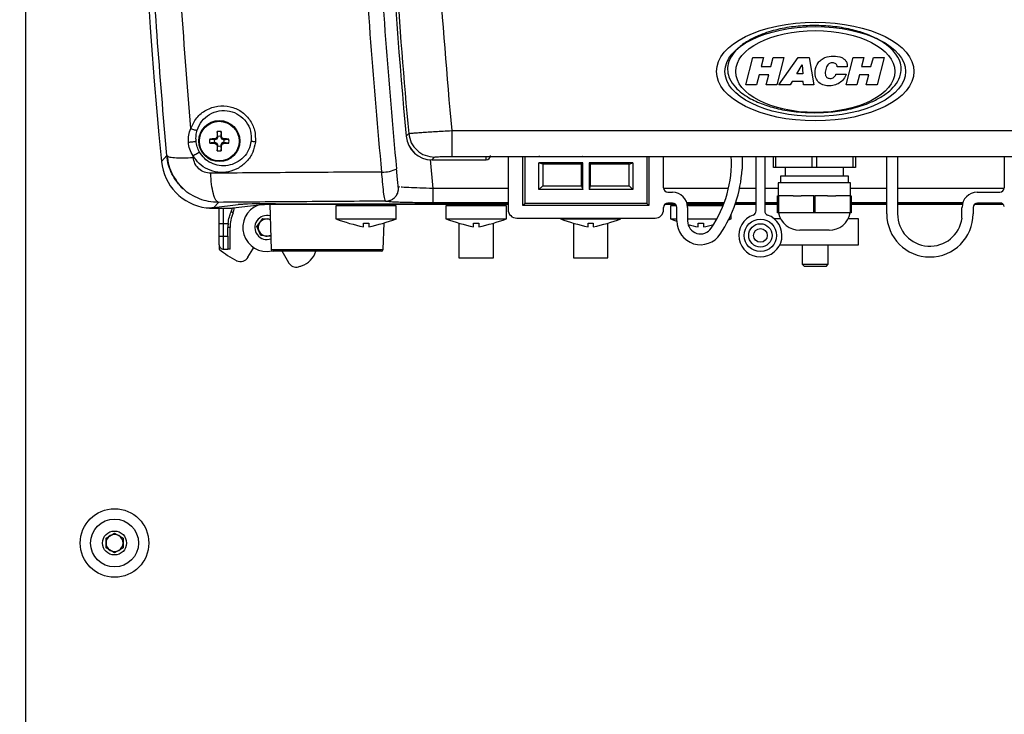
# Model space of a CAD drawing. Header units: inches. Extents: x 0.6 to 33.8, y 0 to 21.7.
# Tile 24 of 172: x 6 to 8.2, y 13 to 14.6. Entities that reach past the tile are written whole.
import ezdxf

# ---------------------------------------------------------------- set-up
doc = ezdxf.new("R2010")
doc.units = ezdxf.units.IN
doc.header["$MEASUREMENT"] = 0
doc.layers.add('FORMAT', color=7, linetype='Continuous')
doc.styles.add('SLDTEXTSTYLE3', font='TXT', dxfattribs={"width": 0.75})
doc.dimstyles.new('SLDDIMSTYLE0', dxfattribs={"dimtxt": 0.125, "dimasz": 0.13, "dimexe": 0, "dimexo": 0.0625, "dimgap": 0.03125, "dimtad": 0, "dimtih": 1, "dimtoh": 1, "dimdec": 1, "dimlfac": 4, "dimrnd": 1e-09, "dimzin": 12, "dimdsep": 46, "dimtxsty": 'SLDTEXTSTYLE3', "dimsah": 1, "dimcen": 0.09, "dimadec": 0, "dimazin": 3, "dimtfac": 1, "dimtdec": 1, "dimtofl": 0, "dimtmove": 0, "dimatfit": 3, "dimfxl": 1, "dimfrac": 2, "dimtolj": 1, "dimtzin": 12, "dimarcsym": 0})

# ---------------------------------------------------------------- blocks, each defined once
blk = doc.blocks.new('_D_2')
at = {"layer": 'FORMAT'}
for p, q in [((6.0435, 16.8135), (4.5227, 16.8135)), ((4.6477, 16.8135), (4.6477, 10.9306)), ((4.463, 10.9052), (4.4249, 10.9052)), ((4.4249, 10.9052), (4.4249, 10.7068)), ((4.8324, 10.9052), (4.8705, 10.9052)), ((4.8705, 10.9052), (4.8705, 10.7068)), ((4.4249, 10.7068), (4.463, 10.7068)), ((4.8705, 10.7068), (4.8324, 10.7068)), ((4.6477, 4.4385), (4.6477, 10.3213)), ((6.0435, 4.4385), (4.5227, 4.4385))]:
    blk.add_line(p, q, dxfattribs=at)
for points in [[(4.6477, 16.8135), (4.6277, 16.6835), (4.6677, 16.6835)], [(4.6477, 4.4385), (4.6677, 4.5685), (4.6277, 4.5685)]]:
    blk.add_solid(points, dxfattribs=at)
at = {"layer": 'FORMAT', "char_height": 0.125, "attachment_point": 1, "style": 'SLDTEXTSTYLE3'}
for s, insert in [('1257', (4.463, 10.8679)), ('49.5', (4.4861, 10.6809)), ('MOUNTING', (4.1939, 10.4825))]:
    blk.add_mtext(s, dxfattribs=dict(at, insert=insert))
blk = doc.blocks.new('_D_3')
at = {"layer": 'FORMAT'}
for p, q in [((5.9903, 17.001), (3.3416, 17.001)), ((3.4666, 17.001), (3.4666, 10.7356)), ((3.2819, 10.7102), (3.2438, 10.7102)), ((3.2438, 10.7102), (3.2438, 10.5118)), ((3.6513, 10.7102), (3.6894, 10.7102)), ((3.6894, 10.7102), (3.6894, 10.5118)), ((3.2438, 10.5118), (3.2819, 10.5118)), ((3.6894, 10.5118), (3.6513, 10.5118)), ((3.4666, 4.0594), (3.4666, 10.3248)), ((13.003, 4.0594), (3.3416, 4.0594))]:
    blk.add_line(p, q, dxfattribs=at)
for points in [[(3.4666, 17.001), (3.4466, 16.871), (3.4866, 16.871)], [(3.4666, 4.0594), (3.4866, 4.1894), (3.4466, 4.1894)]]:
    blk.add_solid(points, dxfattribs=at)
at = {"layer": 'FORMAT', "char_height": 0.125, "attachment_point": 1, "style": 'SLDTEXTSTYLE3'}
for s, insert in [('1315', (3.2819, 10.6729)), ('51.8', (3.305, 10.4859))]:
    blk.add_mtext(s, dxfattribs=dict(at, insert=insert))

msp = doc.modelspace()

# ---------------------------------------------------------------- linework, layer by layer
at = {"color": 7, "linetype": 'Continuous'}
for p, q in [((5.9863, 16.626), (5.9863, 4.626)), ((7.6283, 14.4514), (7.6443, 14.5135)), ((7.6443, 14.5135), (7.6687, 14.5135)), ((7.6687, 14.5135), (7.6633, 14.4926)), ((7.6851, 14.4926), (7.6905, 14.5135)), ((7.6905, 14.5135), (7.7149, 14.5135)), ((7.7149, 14.5135), (7.6989, 14.4514)), ((7.7034, 14.4514), (7.7472, 14.5135)), ((7.744, 14.4758), (7.7563, 14.4963)), ((7.7472, 14.5135), (7.7728, 14.5135)), ((7.7563, 14.4963), (7.7578, 14.4758)), ((7.7728, 14.5135), (7.7833, 14.4514)), ((7.8566, 14.4514), (7.8725, 14.5135)), ((7.8725, 14.5135), (7.8969, 14.5135)), ((7.8969, 14.5135), (7.8916, 14.4926)), ((7.9133, 14.4926), (7.9187, 14.5135)), ((7.9187, 14.5135), (7.9431, 14.5135)), ((7.9431, 14.5135), (7.9271, 14.4514)), ((7.6586, 14.4742), (7.6527, 14.4514)), ((7.6804, 14.4742), (7.6586, 14.4742)), ((7.6633, 14.4926), (7.6851, 14.4926)), ((7.6745, 14.4514), (7.6804, 14.4742)), ((7.7578, 14.4758), (7.744, 14.4758)), ((7.8335, 14.4757), (7.857, 14.4757)), ((7.8592, 14.4921), (7.8365, 14.4921)), ((7.8868, 14.4742), (7.8809, 14.4514)), ((7.9086, 14.4742), (7.8868, 14.4742)), ((7.8916, 14.4926), (7.9133, 14.4926)), ((7.9027, 14.4514), (7.9086, 14.4742)), ((7.6527, 14.4514), (7.6283, 14.4514)), ((7.6989, 14.4514), (7.6745, 14.4514)), ((7.7293, 14.4514), (7.7034, 14.4514)), ((7.7337, 14.4588), (7.7293, 14.4514)), ((7.7591, 14.4588), (7.7337, 14.4588)), ((7.7597, 14.4514), (7.7591, 14.4588)), ((7.7833, 14.4514), (7.7597, 14.4514)), ((7.8809, 14.4514), (7.8566, 14.4514)), ((7.9271, 14.4514), (7.9027, 14.4514)), ((6.4326, 14.3446), (6.4314, 14.3336)), ((6.854, 14.3338), (6.8598, 14.3401)), ((6.9579, 14.3469), (8.6107, 14.3469)), ((6.4062, 14.3275), (6.4172, 14.3262)), ((6.4172, 14.3278), (6.4188, 14.3262)), ((6.4172, 14.3262), (6.4188, 14.3262)), ((6.4172, 14.3179), (6.4188, 14.3195)), ((6.4188, 14.3195), (6.4172, 14.3194)), ((6.4188, 14.3262), (6.4229, 14.3279)), ((6.4229, 14.3177), (6.4188, 14.3195)), ((6.4212, 14.3297), (6.4229, 14.3279)), ((6.4212, 14.316), (6.4229, 14.3177)), ((6.4229, 14.3279), (6.4246, 14.332)), ((6.4246, 14.3136), (6.4229, 14.3177)), ((6.423, 14.3336), (6.4246, 14.332)), ((6.4246, 14.332), (6.4246, 14.3336)), ((6.433, 14.3336), (6.4314, 14.332)), ((6.4314, 14.3336), (6.4314, 14.332)), ((6.4314, 14.332), (6.4331, 14.3279)), ((6.4331, 14.3177), (6.4314, 14.3136)), ((6.4348, 14.3297), (6.4331, 14.3279)), ((6.4331, 14.3279), (6.4372, 14.3262)), ((6.4372, 14.3195), (6.4331, 14.3177)), ((6.4348, 14.316), (6.4331, 14.3177)), ((6.4388, 14.3278), (6.4372, 14.3262)), ((6.4372, 14.3262), (6.4388, 14.3262)), ((6.4388, 14.3179), (6.4372, 14.3195)), ((6.4388, 14.3194), (6.4372, 14.3195)), ((6.4498, 14.3182), (6.4388, 14.3194)), ((6.423, 14.312), (6.4246, 14.3136)), ((6.4234, 14.301), (6.4246, 14.3121)), ((6.4246, 14.3121), (6.4246, 14.3136)), ((6.433, 14.312), (6.4314, 14.3136)), ((6.4314, 14.3136), (6.4314, 14.3121)), ((6.3083, 14.29), (6.2961, 14.2764)), ((6.3083, 14.29), (6.3098, 14.2891)), ((6.3687, 14.2855), (6.3683, 14.2896)), ((6.9152, 14.2148), (6.9096, 14.281)), ((6.9128, 14.2802), (6.9185, 14.2865)), ((6.9128, 14.2802), (7.0363, 14.2802)), ((6.9579, 14.2878), (7.0487, 14.2878)), ((7.0363, 14.2802), (7.0363, 14.2871)), ((7.0609, 14.2881), (8.5077, 14.2881)), ((7.0609, 14.2881), (8.5077, 14.2881)), ((7.0609, 14.2881), (7.0609, 14.2881)), ((7.0865, 14.2881), (7.0865, 14.167)), ((7.1199, 14.1759), (7.1199, 14.2881)), ((7.1248, 14.1808), (7.1248, 14.2881)), ((7.1565, 14.2875), (7.1565, 14.2881)), ((7.1585, 14.2881), (7.1565, 14.2875)), ((7.1565, 14.2875), (7.2564, 14.2875)), ((7.2564, 14.273), (7.1565, 14.273)), ((7.1565, 14.2125), (7.1565, 14.273)), ((7.1652, 14.2704), (7.1565, 14.273)), ((7.2564, 14.273), (7.2538, 14.2704)), ((7.2564, 14.2875), (7.2558, 14.2881)), ((7.2564, 14.2875), (7.2564, 14.2881)), ((7.2564, 14.2125), (7.2564, 14.273)), ((7.2709, 14.2881), (7.2709, 14.2875)), ((7.2709, 14.2875), (7.2715, 14.2881)), ((7.2709, 14.2875), (7.3707, 14.2875)), ((7.3707, 14.273), (7.2709, 14.273)), ((7.2709, 14.273), (7.2709, 14.2125)), ((7.2709, 14.273), (7.2735, 14.2704)), ((7.3621, 14.2704), (7.3707, 14.273)), ((7.3688, 14.2881), (7.3707, 14.2875)), ((7.3707, 14.2881), (7.3707, 14.2875)), ((7.3707, 14.273), (7.3707, 14.2125)), ((7.4024, 14.2881), (7.4024, 14.1808)), ((7.4073, 14.2881), (7.4073, 14.1759)), ((7.4408, 14.2162), (7.4408, 14.2881)), ((7.6194, 14.2881), (7.6194, 14.2592)), ((7.6514, 14.1636), (7.6514, 14.2881)), ((7.6711, 14.2881), (7.6711, 14.1636)), ((7.6908, 14.2629), (7.6908, 14.2881)), ((7.696, 14.2881), (7.696, 14.2629)), ((7.7796, 14.2629), (7.7796, 14.2881)), ((7.789, 14.2881), (7.789, 14.2629)), ((7.8726, 14.2629), (7.8726, 14.2881)), ((7.8778, 14.2881), (7.8778, 14.2629)), ((7.9492, 14.1572), (7.9492, 14.2881)), ((7.9738, 14.2881), (7.9738, 14.1572)), ((8.2169, 14.2881), (8.2169, 14.2162)), ((7.1652, 14.2704), (7.1652, 14.2212)), ((7.2538, 14.2704), (7.1652, 14.2704)), ((7.2538, 14.2212), (7.2538, 14.2704)), ((7.3621, 14.2704), (7.2735, 14.2704)), ((7.2735, 14.2704), (7.2735, 14.2212)), ((7.3621, 14.2212), (7.3621, 14.2704)), ((7.696, 14.2629), (7.6908, 14.2629)), ((7.7796, 14.2629), (7.696, 14.2629)), ((7.7179, 14.2629), (7.7179, 14.2432)), ((7.789, 14.2629), (7.7796, 14.2629)), ((7.8726, 14.2629), (7.789, 14.2629)), ((7.8507, 14.2432), (7.8507, 14.2629)), ((7.8778, 14.2629), (7.8726, 14.2629)), ((7.7016, 14.228), (7.7016, 14.1985)), ((7.867, 14.228), (7.7016, 14.228)), ((7.7069, 14.2432), (7.7069, 14.228)), ((7.8617, 14.2432), (7.7069, 14.2432)), ((7.8617, 14.228), (7.8617, 14.2432)), ((7.867, 14.1985), (7.867, 14.228)), ((6.8362, 14.2127), (6.8365, 14.2184)), ((6.8392, 14.2182), (6.8365, 14.2184)), ((6.8365, 14.2184), (6.8365, 14.2184)), ((7.0865, 14.2148), (6.9152, 14.2148)), ((7.1565, 14.2125), (7.1652, 14.2212)), ((7.2564, 14.2125), (7.1565, 14.2125)), ((7.1652, 14.2212), (7.2538, 14.2212)), ((7.2538, 14.2212), (7.2564, 14.2125)), ((7.2735, 14.2212), (7.2709, 14.2125)), ((7.3707, 14.2125), (7.2709, 14.2125)), ((7.2735, 14.2212), (7.3621, 14.2212)), ((7.3707, 14.2125), (7.3621, 14.2212)), ((7.5884, 14.2148), (7.4409, 14.2148)), ((7.4506, 14.2064), (7.4609, 14.2064)), ((7.6514, 14.2148), (7.6136, 14.2148)), ((7.7016, 14.2148), (7.6711, 14.2148)), ((7.9492, 14.2148), (7.867, 14.2148)), ((8.2168, 14.2148), (7.9738, 14.2148)), ((8.1552, 14.2064), (8.207, 14.2064)), ((6.4259, 14.1833), (6.4154, 14.1717)), ((6.8072, 14.186), (6.8071, 14.186)), ((6.886, 14.1825), (6.9152, 14.1827)), ((6.9152, 14.1822), (6.9152, 14.1828)), ((7.0865, 14.1822), (6.9152, 14.1822)), ((7.5788, 14.1822), (7.4937, 14.1822)), ((7.6514, 14.1822), (7.6048, 14.1822)), ((7.7006, 14.1822), (7.6711, 14.1822)), ((7.7006, 14.1592), (7.7006, 14.1985)), ((7.7006, 14.1985), (7.7022, 14.1985)), ((7.7022, 14.1985), (7.7022, 14.1592)), ((7.7357, 14.1985), (7.7022, 14.1985)), ((7.7357, 14.1985), (7.7541, 14.1985)), ((7.7829, 14.1985), (7.7541, 14.1985)), ((7.7829, 14.1592), (7.7829, 14.1985)), ((7.7829, 14.1985), (7.7857, 14.1985)), ((7.7857, 14.1985), (7.7857, 14.1592)), ((7.8145, 14.1985), (7.7857, 14.1985)), ((7.8145, 14.1985), (7.8329, 14.1985)), ((7.8664, 14.1985), (7.8329, 14.1985)), ((7.8664, 14.1592), (7.8664, 14.1985)), ((7.8664, 14.1985), (7.868, 14.1985)), ((7.868, 14.1985), (7.868, 14.1592)), ((7.9492, 14.1822), (7.868, 14.1822)), ((8.1223, 14.1822), (7.9738, 14.1822)), ((6.4154, 14.1713), (6.4061, 14.1703)), ((6.4061, 14.1709), (6.4061, 14.1704)), ((6.4061, 14.1703), (6.4142, 14.1703)), ((6.4142, 14.1703), (6.4581, 14.1703)), ((6.4154, 14.1717), (6.4711, 14.1781)), ((6.428, 14.1348), (6.428, 14.1703)), ((6.4378, 14.1348), (6.4378, 14.1703)), ((6.4596, 14.1594), (6.4551, 14.1614)), ((6.4597, 14.1705), (6.5191, 14.1773)), ((6.4766, 14.1783), (6.4711, 14.1777)), ((6.4766, 14.1785), (6.4766, 14.1783)), ((6.543, 14.1783), (6.5466, 14.0756)), ((6.5558, 14.1803), (7.0865, 14.1803)), ((7.0865, 14.1785), (6.5662, 14.1785)), ((6.6937, 14.1752), (6.6937, 14.1457)), ((6.8315, 14.1752), (6.6937, 14.1752)), ((6.6952, 14.1785), (6.6952, 14.1752)), ((6.8301, 14.1752), (6.8301, 14.1785)), ((6.8315, 14.1457), (6.8315, 14.1752)), ((6.9447, 14.1752), (6.9447, 14.1457)), ((7.0825, 14.1752), (6.9447, 14.1752)), ((6.9462, 14.1785), (6.9462, 14.1752)), ((7.0811, 14.1752), (7.0811, 14.1785)), ((7.0825, 14.1457), (7.0825, 14.1752)), ((7.1248, 14.1808), (7.1199, 14.1759)), ((7.4073, 14.1759), (7.1199, 14.1759)), ((7.4024, 14.1808), (7.1248, 14.1808)), ((7.4024, 14.1808), (7.4073, 14.1759)), ((7.4408, 14.167), (7.4408, 14.1719)), ((7.4682, 14.1785), (7.4433, 14.1785)), ((7.4454, 14.1803), (7.4661, 14.1803)), ((7.4609, 14.1818), (7.4506, 14.1818)), ((7.4565, 14.1752), (7.4565, 14.1457)), ((7.4702, 14.1752), (7.4565, 14.1752)), ((7.458, 14.1785), (7.458, 14.1752)), ((7.4707, 14.1409), (7.4707, 14.1719)), ((7.4943, 14.1803), (7.578, 14.1803)), ((7.5774, 14.1785), (7.4947, 14.1785)), ((7.5761, 14.1752), (7.4952, 14.1752)), ((7.4953, 14.1719), (7.4953, 14.1409)), ((7.6514, 14.1785), (7.6036, 14.1785)), ((7.6042, 14.1803), (7.6514, 14.1803)), ((7.6711, 14.1803), (7.7006, 14.1803)), ((7.7006, 14.1785), (7.6711, 14.1785)), ((7.868, 14.1803), (7.9492, 14.1803)), ((7.9492, 14.1785), (7.868, 14.1785)), ((7.9738, 14.1803), (8.1218, 14.1803)), ((8.1214, 14.1785), (7.9738, 14.1785)), ((8.1207, 14.1473), (8.1207, 14.1719)), ((8.146, 14.1719), (8.146, 14.1572)), ((8.2148, 14.1785), (8.1485, 14.1785)), ((8.1506, 14.1803), (8.2127, 14.1803)), ((8.2074, 14.1818), (8.1559, 14.1818)), ((6.5139, 14.1284), (6.5272, 14.1466)), ((6.5272, 14.1466), (6.5441, 14.1447)), ((6.6937, 14.1457), (6.8315, 14.1457)), ((6.9447, 14.1457), (7.0825, 14.1457)), ((7.1061, 14.1473), (7.4211, 14.1473)), ((7.2056, 14.1473), (7.2056, 14.1457)), ((7.2056, 14.1457), (7.3434, 14.1457)), ((7.3434, 14.1457), (7.3434, 14.1473)), ((7.4565, 14.1457), (7.4707, 14.1457)), ((7.4953, 14.1457), (7.5622, 14.1457)), ((7.5889, 14.1437), (7.5943, 14.1457)), ((7.5899, 14.1457), (7.5943, 14.1457)), ((7.5943, 14.1457), (7.5943, 14.1552)), ((7.7075, 14.1457), (7.6929, 14.1457)), ((7.7022, 14.1592), (7.7006, 14.1592)), ((7.7829, 14.1592), (7.7022, 14.1592)), ((7.7857, 14.1592), (7.7829, 14.1592)), ((7.8664, 14.1592), (7.7857, 14.1592)), ((7.8847, 14.1457), (7.8611, 14.1457)), ((7.868, 14.1592), (7.8664, 14.1592)), ((7.8847, 14.0866), (7.8847, 14.1457)), ((6.428, 14.1348), (6.4378, 14.1348)), ((6.428, 14.1063), (6.428, 14.1348)), ((6.4378, 14.1348), (6.4481, 14.1348)), ((6.4378, 14.1063), (6.4378, 14.1348)), ((6.4477, 14.1063), (6.4477, 14.126)), ((6.4526, 14.126), (6.4477, 14.126)), ((6.4526, 14.0768), (6.4526, 14.126)), ((6.523, 14.1078), (6.5139, 14.1284)), ((6.8016, 14.0756), (6.8037, 14.1364)), ((6.9743, 14.1359), (6.9743, 14.0571)), ((7.053, 14.0571), (7.053, 14.1359)), ((7.2351, 14.1359), (7.2351, 14.0571)), ((7.3138, 14.0571), (7.3138, 14.1359)), ((7.8178, 14.1198), (7.7508, 14.1198)), ((6.428, 14.1063), (6.4378, 14.1063)), ((6.428, 14.0866), (6.428, 14.1063)), ((6.4378, 14.1063), (6.4477, 14.1063)), ((6.4378, 14.0768), (6.4378, 14.1063)), ((6.4477, 14.1063), (6.4477, 14.0768)), ((6.5454, 14.1054), (6.523, 14.1078)), ((6.5455, 14.1056), (6.5454, 14.1054)), ((6.428, 14.0866), (6.428, 14.0768)), ((6.4378, 14.0768), (6.4477, 14.0768)), ((6.4526, 14.0768), (6.4477, 14.0768)), ((6.4935, 14.0582), (6.5043, 14.0768)), ((6.5043, 14.0817), (6.5043, 14.0768)), ((6.5466, 14.0756), (6.8016, 14.0756)), ((6.7976, 14.0718), (6.5505, 14.0718)), ((6.5862, 14.0458), (6.5711, 14.0718)), ((7.7056, 14.0866), (7.7863, 14.0866)), ((7.7567, 14.0866), (7.7567, 14.0423)), ((7.7863, 14.0866), (7.8847, 14.0866)), ((7.8158, 14.0423), (7.8158, 14.0866)), ((6.9743, 14.0571), (7.053, 14.0571)), ((7.2351, 14.0571), (7.3138, 14.0571)), ((7.7567, 14.0423), (7.7617, 14.0374)), ((7.7567, 14.0423), (7.8158, 14.0423)), ((7.8109, 14.0374), (7.7617, 14.0374)), ((7.8109, 14.0374), (7.8158, 14.0423)), ((6.1699, 13.4185), (6.1894, 13.4297)), ((6.1894, 13.4297), (6.2089, 13.4185)), ((6.1699, 13.396), (6.1699, 13.4185)), ((6.2089, 13.4185), (6.2089, 13.396)), ((6.1894, 13.3847), (6.1699, 13.396)), ((6.2089, 13.396), (6.1894, 13.3847))]:
    msp.add_line(p, q, dxfattribs=at)
at = {"color": 7, "linetype": 'Continuous', "flags": 128}
msp.add_lwpolyline([(7.4565, 14.1457), (7.4643, 14.1429), (7.4707, 14.1407)], dxfattribs=at)
at = {"color": 7, "linetype": 'Continuous'}
for centre, radius in [((6.428, 14.3228), 0.0468), ((6.428, 14.3228), 0.0452), ((7.6613, 14.108), 0.0369), ((7.6613, 14.108), 0.0266), ((7.6613, 14.108), 0.0157), ((6.1894, 13.4072), 0.0781), ((6.1894, 13.4072), 0.0546), ((6.1894, 13.4072), 0.0273)]:
    msp.add_circle(centre, radius, dxfattribs=at)
for centre, radius, start, end in [((20.5744, 15.6087), 13.7795, 176.76599, 185.30897), ((18.1012, 15.4186), 11.8602, 176.06149, 185.52631), ((20.5744, 15.6087), 13.6749, 183.71457, 185.29462), ((20.5744, 15.6087), 13.7732, 183.73919, 185.28495), ((7.4449, 14.3083), 1.0221, 177.9642, 178.5809), ((6.428, 14.3228), 0.0223, 78.0229, 101.9771), ((5.4111, 14.3083), 1.0221, 1.4191, 2.0358), ((6.428, 14.3228), 0.0223, 168.0229, 191.9771), ((6.4425, 13.306), 1.0221, 91.4191, 92.0358), ((6.4425, 15.3397), 1.0221, 267.9642, 268.5809), ((6.428, 14.3228), 0.0113, 162.515, 197.485), ((6.7737, 13.5784), 0.8299, 115.1343, 115.4375), ((6.7737, 15.0673), 0.8299, 244.5625, 244.8657), ((7.1725, 13.9772), 0.8299, 154.5625, 154.8657), ((6.428, 14.3228), 0.0113, 72.515, 107.485), ((5.6835, 13.9772), 0.8299, 25.1343, 25.4375), ((6.0823, 13.5784), 0.8299, 64.5625, 64.8657), ((6.0823, 15.0673), 0.8299, 295.1343, 295.4375), ((6.4135, 13.306), 1.0221, 87.9642, 88.5809), ((6.428, 14.3228), 0.0113, 342.515, 17.485), ((6.4135, 15.3397), 1.0221, 271.4191, 272.0358), ((6.428, 14.3228), 0.0223, 348.0229, 11.9771), ((7.1725, 14.6685), 0.8299, 205.1343, 205.4375), ((7.4449, 14.3373), 1.0221, 181.4191, 182.0358), ((6.428, 14.3228), 0.0223, 258.0229, 281.9771), ((6.428, 14.3228), 0.0113, 252.515, 287.485), ((5.4111, 14.3373), 1.0221, 357.9642, 358.5809), ((5.6835, 14.6685), 0.8299, 334.5625, 334.8657), ((7.3246, 14.2753), 0.2707, 326.1436, 2.7032), ((6.8017, 14.3197), 0.0674, 267.247, 297.2584), ((7.3246, 14.2753), 0.2953, 326.1436, 356.8854), ((7.4506, 14.2162), 0.00984, 180, 270), ((7.4609, 14.1719), 0.0344, 0, 90), ((8.1552, 14.1719), 0.0344, 90, 180), ((8.207, 14.2162), 0.00984, 270, 0), ((6.428, 14.1732), 0.0344, 336.4435, 356.0738), ((6.5363, 14.126), 0.0546, 110.7805, 282.5131), ((7.1061, 14.167), 0.0197, 180, 270), ((7.4211, 14.167), 0.0197, 270, 0), ((7.4506, 14.1719), 0.00984, 90, 180), ((7.4609, 14.1719), 0.00984, 0, 90), ((7.6416, 14.1636), 0.00984, 289.4712, 0), ((7.681, 14.1636), 0.00984, 180, 250.5288), ((8.1559, 14.1719), 0.00984, 90, 180), ((8.2074, 14.1719), 0.00984, 9.5941, 90), ((6.5363, 14.126), 0.0837, 156.4435, 180), ((6.5363, 14.126), 0.0273, 73.8125, 290.1875), ((6.5363, 14.126), 0.0195, 143.8516, 203.8516), ((6.5363, 14.126), 0.0195, 83.8516, 143.8516), ((6.5363, 14.126), 0.0195, 66.0759, 83.8516), ((6.863, 14.6078), 0.4921, 249.8797, 257.5262), ((6.6623, 14.6078), 0.4921, 282.4728, 290.1203), ((7.114, 14.6078), 0.4921, 249.8797, 257.5262), ((6.9132, 14.6078), 0.4921, 282.4728, 290.1203), ((7.3748, 14.6078), 0.4921, 249.8797, 257.5262), ((7.1741, 14.6078), 0.4921, 282.4728, 290.1203), ((7.5248, 14.1409), 0.0541, 180, 326.1436), ((7.5248, 14.1409), 0.0295, 180, 326.1436), ((7.6613, 14.108), 0.0492, 109.4712, 70.5288), ((7.7508, 14.169), 0.0492, 191.537, 270), ((7.8178, 14.169), 0.0492, 270, 348.463), ((8.0476, 14.1572), 0.0984, 180, 0), ((8.0476, 14.1572), 0.0738, 180, 352.3377), ((6.5363, 14.126), 0.0886, 174.3006, 180), ((6.5363, 14.126), 0.0195, 203.8516, 263.8516), ((7.6258, 14.6078), 0.4921, 254.7547, 257.5262), ((7.4251, 14.6078), 0.4921, 282.4728, 285.2971), ((6.5363, 14.126), 0.0195, 263.8516, 297.9241), ((6.4378, 14.0866), 0.00984, 179.9998, 270), ((6.556, 14.2264), 0.1969, 229.4584, 243.3528), ((6.5505, 14.0758), 0.00394, 182, 270), ((6.6008, 14.0857), 0.0492, 287.6833, 343.651), ((6.7976, 14.0758), 0.00394, 270, 358), ((6.4765, 14.068), 0.0197, 243.3528, 330), ((6.6032, 14.0556), 0.0197, 210, 285.4672), ((6.556, 14.2264), 0.1969, 285.4672, 287.6833), ((6.1894, 13.4072), 0.0195, 120, 180), ((6.1894, 13.4072), 0.0195, 60, 120), ((6.1894, 13.4072), 0.0195, 0, 60), ((6.1894, 13.4072), 0.0195, 180, 240), ((6.1894, 13.4072), 0.0195, 300, 0), ((6.1894, 13.4072), 0.0195, 240, 300)]:
    msp.add_arc(centre, radius, start, end, dxfattribs=at)
for major_axis, ratio in [((-0.225, 0), 0.5), ((0.206, 0), 0.496896), ((0.1812, 0), 0.515408)]:
    msp.add_ellipse((7.7863, 14.4814), major_axis=major_axis, ratio=ratio, dxfattribs=at)
for centre, major_axis, ratio, start_param, end_param in [((6.9129, 14.3393), (0.0398, 0.0437), 0.998885, 2.403002, 3.880016), ((6.9129, 14.3394), (-0.04, -0.0438), 0.995554, 5.546456, 7.020147), ((6.4138, 14.288), (-0.0795, -0.0875), 0.998889, 5.546735, 6.891419), ((7.0363, 14.2901), (0, 0.00985), 0.999391, 3.141593, 4.712389), ((6.4155, 14.2899), (0.122, 0.0589), 0.849151, 4.193972, 4.322504), ((6.5067, 14.17), (0.0492, 0), 0.034921, 2.844887, 2.99158), ((6.5558, 14.1772), (0.0886, 0), 0.034921, 1.570796, 2.844887), ((6.5707, 14.1773), (0.0984, 0), 0.034921, 2.600841, 2.844887), ((6.5662, 14.1768), (0.0492, 0), 0.034921, 1.570796, 2.844887)]:
    msp.add_ellipse(centre, major_axis=major_axis, ratio=ratio, start_param=start_param, end_param=end_param, dxfattribs=at)
for points, knots in [([(6.7985, 14.2524), (6.7897, 14.3508), (6.7722, 14.5481), (6.7539, 14.846), (6.7416, 15.1452), (6.7358, 15.4447), (6.7365, 15.7443), (6.7433, 16.0434), (6.7533, 16.2417), (6.7582, 16.3408)], [0, 0, 0, 0, 0.142649, 0.285733, 0.428491, 0.571451, 0.714255, 0.857214, 1, 1, 1, 1]), ([(6.8325, 14.2598), (6.8238, 14.3578), (6.8065, 14.5539), (6.7883, 14.8501), (6.776, 15.1473), (6.7703, 15.4449), (6.771, 15.7426), (6.7778, 16.0398), (6.7877, 16.2369), (6.7926, 16.3354)], [0, 0, 0, 0, 0.142908, 0.285813, 0.428614, 0.571478, 0.714266, 0.857131, 1, 1, 1, 1]), ([(6.3083, 14.29), (6.3006, 14.3813), (6.2851, 14.5639), (6.2696, 14.8395), (6.2597, 15.1158), (6.256, 15.3924), (6.2586, 15.669), (6.2669, 15.9454), (6.2775, 16.129), (6.2828, 16.2207)], [0, 0, 0, 0, 0.142973, 0.285938, 0.428724, 0.571506, 0.714281, 0.857115, 1, 1, 1, 1]), ([(6.3629, 14.3514), (6.3549, 14.4531), (6.3389, 14.6565), (6.3243, 14.9636), (6.3167, 15.2713), (6.317, 15.5792), (6.3243, 15.887), (6.3355, 16.0912), (6.3411, 16.1933)], [0, 0, 0, 0, 0.166701, 0.333458, 0.500113, 0.666685, 0.833375, 1, 1, 1, 1]), ([(7.7843, 14.5863), (7.7703, 14.5859), (7.7422, 14.5851), (7.7006, 14.578), (7.6648, 14.567), (7.6352, 14.5531), (7.6134, 14.5381), (7.5965, 14.5202), (7.5871, 14.5009), (7.5857, 14.4816), (7.5911, 14.4627), (7.6029, 14.446), (7.6186, 14.432), (7.6394, 14.4184), (7.6672, 14.4058), (7.7035, 14.3955), (7.7427, 14.3887), (7.7704, 14.3879), (7.7843, 14.3875)], [0, 0, 0, 0, 0.087739, 0.175708, 0.263179, 0.321684, 0.380009, 0.427389, 0.475176, 0.510786, 0.54637, 0.595932, 0.636574, 0.677312, 0.751739, 0.826355, 0.913155, 1, 1, 1, 1]), ([(7.7843, 14.3875), (7.7983, 14.3879), (7.8264, 14.3887), (7.868, 14.3958), (7.9038, 14.4068), (7.9334, 14.4207), (7.9552, 14.4357), (7.9721, 14.4536), (7.9815, 14.4729), (7.9829, 14.4922), (7.9775, 14.5111), (7.9657, 14.5278), (7.95, 14.5418), (7.9292, 14.5554), (7.9014, 14.568), (7.8651, 14.5783), (7.8259, 14.5851), (7.7982, 14.5859), (7.7843, 14.5863)], [0, 0, 0, 0, 0.0877392, 0.1757078, 0.2631789, 0.3216845, 0.3800088, 0.4273892, 0.475176, 0.510786, 0.5463695, 0.5959323, 0.6365739, 0.6773116, 0.7517389, 0.8263551, 0.913155, 1, 1, 1, 1]), ([(7.857, 14.4757), (7.8552, 14.4717), (7.8517, 14.4636), (7.8418, 14.4546), (7.8295, 14.4494), (7.8162, 14.448), (7.803, 14.4504), (7.7916, 14.4579), (7.786, 14.4702), (7.7853, 14.4855), (7.7906, 14.4993), (7.7997, 14.5087), (7.8112, 14.5152), (7.8275, 14.5176), (7.843, 14.5154), (7.8523, 14.5098), (7.8569, 14.5049), (7.8593, 14.4986), (7.8593, 14.4943), (7.8592, 14.4921)], [0, 0, 0, 0, 0.062782, 0.125184, 0.187503, 0.251732, 0.315287, 0.377508, 0.439585, 0.501993, 0.59481, 0.641697, 0.688639, 0.781682, 0.874737, 0.906218, 0.93748, 0.968724, 1, 1, 1, 1]), ([(7.8365, 14.4921), (7.8364, 14.4934), (7.8362, 14.4961), (7.8333, 14.4991), (7.8298, 14.501), (7.8251, 14.5016), (7.8197, 14.5006), (7.8151, 14.4967), (7.8114, 14.4919), (7.8097, 14.4841), (7.8085, 14.4771), (7.81, 14.4712), (7.8116, 14.4687), (7.8141, 14.4669), (7.8177, 14.4656), (7.8224, 14.4652), (7.8279, 14.467), (7.831, 14.4704), (7.833, 14.4734), (7.8333, 14.4749), (7.8335, 14.4757)], [0, 0, 0, 0, 0.0463993, 0.0929709, 0.1399094, 0.1864386, 0.2565806, 0.326563, 0.3966072, 0.4665118, 0.6070428, 0.6426463, 0.6769641, 0.7118256, 0.748199, 0.8131311, 0.8751137, 0.9448854, 0.9724951, 1, 1, 1, 1]), ([(6.3629, 14.3514), (6.3669, 14.3599), (6.375, 14.377), (6.3976, 14.3949), (6.4244, 14.404), (6.4526, 14.4029), (6.4783, 14.3919), (6.498, 14.3727), (6.5103, 14.3477), (6.5104, 14.3297), (6.5104, 14.3207)], [0, 0, 0, 0, 0.12838, 0.258579, 0.388289, 0.515294, 0.638228, 0.758168, 0.878166, 1, 1, 1, 1]), ([(6.3777, 14.3479), (6.3808, 14.3549), (6.3871, 14.3693), (6.4054, 14.3847), (6.4276, 14.393), (6.4515, 14.3926), (6.4735, 14.3836), (6.4905, 14.3673), (6.5009, 14.3459), (6.5007, 14.3306), (6.5006, 14.3228)], [0, 0, 0, 0, 0.125853, 0.255146, 0.385148, 0.512833, 0.636377, 0.756761, 0.877072, 1, 1, 1, 1]), ([(6.3576, 14.3206), (6.3575, 14.3259), (6.3574, 14.3366), (6.361, 14.3464), (6.3629, 14.3514)], [0, 0, 0, 0, 0.493813, 1, 1, 1, 1]), ([(6.3629, 14.3514), (6.3642, 14.3509), (6.367, 14.3499), (6.3712, 14.3487), (6.375, 14.348), (6.3768, 14.3479), (6.3777, 14.3479)], [0, 0, 0, 0, 0.244255, 0.5, 0.755746, 1, 1, 1, 1]), ([(6.3752, 14.3228), (6.375, 14.3271), (6.3746, 14.3356), (6.3766, 14.3437), (6.3777, 14.3479)], [0, 0, 0, 0, 0.495776, 1, 1, 1, 1]), ([(6.4246, 14.3336), (6.4243, 14.3361), (6.4239, 14.3398), (6.4235, 14.3434), (6.4234, 14.3446)], [0, 0, 0, 0, 0.678069, 1, 1, 1, 1]), ([(6.8598, 14.3401), (6.8603, 14.3402), (6.8615, 14.3405), (6.8676, 14.3411), (6.8769, 14.3418), (6.8891, 14.3427), (6.9039, 14.3437), (6.9204, 14.3447), (6.9387, 14.3458), (6.9513, 14.3465), (6.9579, 14.3469)], [0, 0, 0, 0, 0.125601, 0.249891, 0.373848, 0.499806, 0.621793, 0.749825, 0.868566, 1, 1, 1, 1]), ([(6.3576, 14.3206), (6.3592, 14.3207), (6.3625, 14.3208), (6.3677, 14.3213), (6.3723, 14.322), (6.3743, 14.3226), (6.3752, 14.3228)], [0, 0, 0, 0, 0.242306, 0.500001, 0.757695, 1, 1, 1, 1]), ([(6.3683, 14.2896), (6.3655, 14.2944), (6.3599, 14.3041), (6.3583, 14.3151), (6.3576, 14.3206)], [0, 0, 0, 0, 0.500623, 1, 1, 1, 1]), ([(6.5104, 14.3207), (6.5088, 14.3127), (6.5057, 14.2966), (6.4917, 14.2759), (6.4724, 14.2604), (6.4492, 14.2518), (6.4247, 14.2508), (6.4016, 14.2575), (6.3816, 14.2705), (6.3727, 14.2833), (6.3683, 14.2896)], [0, 0, 0, 0, 0.125547, 0.25491, 0.384585, 0.513774, 0.640603, 0.763488, 0.882686, 1, 1, 1, 1]), ([(6.3829, 14.298), (6.381, 14.3019), (6.3771, 14.3098), (6.3758, 14.3185), (6.3752, 14.3228)], [0, 0, 0, 0, 0.493935, 1, 1, 1, 1]), ([(6.5006, 14.3228), (6.4992, 14.3161), (6.4962, 14.3024), (6.4839, 14.2853), (6.4674, 14.2729), (6.448, 14.2664), (6.428, 14.2662), (6.4094, 14.272), (6.3934, 14.2827), (6.3864, 14.293), (6.3829, 14.298)], [0, 0, 0, 0, 0.129791, 0.262337, 0.39465, 0.52511, 0.651409, 0.771903, 0.887952, 1, 1, 1, 1]), ([(6.4172, 14.3194), (6.4147, 14.3192), (6.411, 14.3187), (6.4074, 14.3183), (6.4062, 14.3182)], [0, 0, 0, 0, 0.678069, 1, 1, 1, 1]), ([(6.4388, 14.3262), (6.4413, 14.3265), (6.445, 14.3269), (6.4486, 14.3273), (6.4498, 14.3275)], [0, 0, 0, 0, 0.678069, 1, 1, 1, 1]), ([(6.5104, 14.3207), (6.5094, 14.3208), (6.5073, 14.3211), (6.5046, 14.3217), (6.5023, 14.3222), (6.5012, 14.3226), (6.5006, 14.3228)], [0, 0, 0, 0, 0.25696, 0.513028, 0.762363, 1, 1, 1, 1]), ([(6.3683, 14.2896), (6.3697, 14.2904), (6.3725, 14.292), (6.3768, 14.2944), (6.3805, 14.2966), (6.3821, 14.2975), (6.3829, 14.298)], [0, 0, 0, 0, 0.24547, 0.503339, 0.759397, 1, 1, 1, 1]), ([(6.4314, 14.3121), (6.4317, 14.3096), (6.4321, 14.3059), (6.4325, 14.3022), (6.4326, 14.301)], [0, 0, 0, 0, 0.6780688, 1, 1, 1, 1]), ([(6.3462, 14.2142), (6.3411, 14.2192), (6.331, 14.2295), (6.3198, 14.2481), (6.3115, 14.2683), (6.3094, 14.2827), (6.3083, 14.29)], [0, 0, 0, 0, 0.247147, 0.497788, 0.74598, 1, 1, 1, 1]), ([(6.3089, 14.2901), (6.31, 14.2824), (6.3122, 14.2674), (6.3205, 14.2468), (6.3319, 14.2296), (6.3403, 14.2184), (6.3459, 14.2145), (6.3463, 14.2143)], [0, 0, 0, 0, 0.270342, 0.525163, 0.763665, 0.985171, 1, 1, 1, 1]), ([(6.3098, 14.2891), (6.3107, 14.2885), (6.3128, 14.2867), (6.3254, 14.2851), (6.3447, 14.2845), (6.3608, 14.2852), (6.3687, 14.2855)], [0, 0, 0, 0, 0.183209, 0.460118, 0.737165, 1, 1, 1, 1]), ([(6.4085, 14.2497), (6.4035, 14.2502), (6.3938, 14.2511), (6.381, 14.2592), (6.3716, 14.2711), (6.3697, 14.2807), (6.3687, 14.2855)], [0, 0, 0, 0, 0.254103, 0.503939, 0.751535, 1, 1, 1, 1]), ([(6.9185, 14.2865), (6.9193, 14.2867), (6.9207, 14.287), (6.9299, 14.2875), (6.9428, 14.2878), (6.9529, 14.2878), (6.9579, 14.2878)], [0, 0, 0, 0, 0.24925, 0.499303, 0.749754, 1, 1, 1, 1]), ([(7.0363, 14.2871), (7.0364, 14.2872), (7.0368, 14.2873), (7.0394, 14.2875), (7.0434, 14.2877), (7.0469, 14.2878), (7.0487, 14.2878)], [0, 0, 0, 0, 0.253391, 0.50357, 0.751836, 1, 1, 1, 1]), ([(7.0487, 14.2878), (7.0507, 14.2879), (7.0544, 14.288), (7.0588, 14.2881), (7.0609, 14.2881)], [0, 0, 0, 0, 0.510838, 1, 1, 1, 1]), ([(6.7985, 14.2524), (6.7332, 14.252), (6.6026, 14.2512), (6.4732, 14.2502), (6.4085, 14.2497)], [0, 0, 0, 0, 0.499479, 1, 1, 1, 1]), ([(6.4259, 14.1833), (6.4239, 14.1845), (6.4199, 14.1869), (6.4144, 14.2019), (6.4102, 14.2235), (6.409, 14.2411), (6.4085, 14.2497)], [0, 0, 0, 0, 0.242416, 0.5, 0.757584, 1, 1, 1, 1]), ([(6.8071, 14.186), (6.8065, 14.1872), (6.8052, 14.1899), (6.8027, 14.2058), (6.8003, 14.2281), (6.799, 14.245), (6.7985, 14.2524)], [0, 0, 0, 0, 0.235304, 0.516004, 0.788598, 1, 1, 1, 1]), ([(6.8365, 14.2126), (6.8364, 14.2134), (6.8363, 14.2152), (6.8352, 14.2258), (6.8338, 14.2408), (6.8326, 14.2532), (6.832, 14.2593)], [0, 0, 0, 0, 0.250212, 0.500316, 0.750244, 1, 1, 1, 1]), ([(6.4259, 14.1833), (6.4184, 14.1837), (6.4039, 14.1845), (6.3827, 14.1907), (6.3635, 14.2005), (6.3511, 14.2087), (6.3462, 14.2141), (6.3462, 14.2142)], [0, 0, 0, 0, 0.256641, 0.499225, 0.751294, 0.996345, 1, 1, 1, 1]), ([(6.8071, 14.186), (6.8108, 14.1864), (6.8166, 14.187), (6.8239, 14.191), (6.8297, 14.1958), (6.8339, 14.2023), (6.8362, 14.2083), (6.8362, 14.2117), (6.8362, 14.2127)], [0, 0, 0, 0, 0.253203, 0.402204, 0.565852, 0.768765, 0.930928, 1, 1, 1, 1]), ([(6.8072, 14.186), (6.8092, 14.1861), (6.8134, 14.1863), (6.8194, 14.1884), (6.8248, 14.1915), (6.8294, 14.1957), (6.8329, 14.2007), (6.8355, 14.2063), (6.8362, 14.2102), (6.8365, 14.2122)], [0, 0, 0, 0, 0.145519, 0.29034, 0.434451, 0.577851, 0.72054, 0.862519, 1, 1, 1, 1]), ([(6.8365, 14.2122), (6.8365, 14.2122), (6.8369, 14.2142), (6.8367, 14.2163), (6.8365, 14.2184)], [0, 0, 0, 0, 0.026233, 1, 1, 1, 1]), ([(6.9152, 14.2148), (6.9049, 14.2152), (6.8843, 14.216), (6.8593, 14.217), (6.8447, 14.2177), (6.8427, 14.2179), (6.8426, 14.2179)], [0, 0, 0, 0, 0.332469, 0.664521, 0.996374, 1, 1, 1, 1]), ([(6.9152, 14.1828), (6.9152, 14.1829), (6.9152, 14.1832), (6.9152, 14.185), (6.9152, 14.1881), (6.9152, 14.1922), (6.9152, 14.1972), (6.9152, 14.2028), (6.9152, 14.2088), (6.9152, 14.2128), (6.9152, 14.2148)], [0, 0, 0, 0, 0.038408, 0.175779, 0.313149, 0.450519, 0.587889, 0.72526, 0.86263, 1, 1, 1, 1]), ([(6.8072, 14.186), (6.7433, 14.1856), (6.6156, 14.1848), (6.4892, 14.1838), (6.4259, 14.1833)], [0, 0, 0, 0, 0.500003, 1, 1, 1, 1]), ([(6.886, 14.1824), (6.8835, 14.1824), (6.8739, 14.1825), (6.8582, 14.1828), (6.84, 14.1833), (6.825, 14.1839), (6.8145, 14.1846), (6.8084, 14.1853), (6.8075, 14.1857), (6.8072, 14.186)], [0, 0, 0, 0, 0.055572, 0.213277, 0.378834, 0.546745, 0.710948, 0.864424, 1, 1, 1, 1]), ([(6.9152, 14.1822), (6.9094, 14.1822), (6.8995, 14.1823), (6.8899, 14.1824), (6.886, 14.1824)], [0, 0, 0, 0, 0.585281, 1, 1, 1, 1]), ([(6.4481, 14.1348), (6.4489, 14.1401), (6.4504, 14.1498), (6.4536, 14.1578), (6.4551, 14.1614)], [0, 0, 0, 0, 0.5523291, 1, 1, 1, 1]), ([(6.4551, 14.1614), (6.4561, 14.1645), (6.4572, 14.1676), (6.4574, 14.1702), (6.4574, 14.1703)], [0, 0, 0, 0, 0.974211, 1, 1, 1, 1]), ([(6.7567, 14.1272), (6.7567, 14.1272), (6.7567, 14.1269), (6.7567, 14.1291), (6.7567, 14.1319), (6.7567, 14.1351), (6.7567, 14.136)], [0, 0, 0, 0, 0.000472, 0.148967, 0.741693, 1, 1, 1, 1]), ([(6.7686, 14.136), (6.7686, 14.1353), (6.7686, 14.1331), (6.7686, 14.1295), (6.7686, 14.128), (6.7686, 14.1273)], [0, 0, 0, 0, 0.197298, 0.598428, 1, 1, 1, 1]), ([(7.0077, 14.1272), (7.0077, 14.1272), (7.0077, 14.1269), (7.0077, 14.1291), (7.0077, 14.1319), (7.0077, 14.1351), (7.0077, 14.136)], [0, 0, 0, 0, 0.000472, 0.148967, 0.741693, 1, 1, 1, 1]), ([(7.0195, 14.136), (7.0195, 14.1353), (7.0195, 14.1331), (7.0195, 14.1295), (7.0195, 14.128), (7.0195, 14.1273)], [0, 0, 0, 0, 0.197298, 0.598428, 1, 1, 1, 1]), ([(7.2686, 14.1272), (7.2686, 14.1272), (7.2686, 14.1269), (7.2686, 14.1291), (7.2686, 14.1319), (7.2686, 14.1351), (7.2686, 14.136)], [0, 0, 0, 0, 0.000472, 0.148967, 0.741693, 1, 1, 1, 1]), ([(7.2804, 14.136), (7.2804, 14.1353), (7.2804, 14.1331), (7.2804, 14.1295), (7.2804, 14.128), (7.2804, 14.1273)], [0, 0, 0, 0, 0.197298, 0.598428, 1, 1, 1, 1]), ([(7.5195, 14.1272), (7.5195, 14.1272), (7.5195, 14.1269), (7.5195, 14.1291), (7.5195, 14.1319), (7.5195, 14.1351), (7.5195, 14.136)], [0, 0, 0, 0, 0.000472, 0.148967, 0.741693, 1, 1, 1, 1]), ([(7.5313, 14.136), (7.5313, 14.1353), (7.5313, 14.1331), (7.5313, 14.1295), (7.5313, 14.128), (7.5313, 14.1273)], [0, 0, 0, 0, 0.197298, 0.598428, 1, 1, 1, 1])]:
    msp.add_open_spline(points, degree=3, knots=knots, dxfattribs=at)
for points in [[(6.8598, 14.3401), (6.8612, 14.3329), (6.8641, 14.3186), (6.878, 14.3011), (6.8967, 14.2889), (6.9113, 14.2873), (6.9185, 14.2865)], [(6.9579, 14.3469), (6.9579, 14.3393), (6.9579, 14.3242), (6.9579, 14.3049), (6.9579, 14.2912), (6.9579, 14.289), (6.9579, 14.2878)], [(6.7567, 14.136), (6.7587, 14.136), (6.7626, 14.1358), (6.7666, 14.136), (6.7686, 14.136)], [(7.0077, 14.136), (7.0097, 14.136), (7.0136, 14.1358), (7.0176, 14.136), (7.0195, 14.136)], [(7.2686, 14.136), (7.2705, 14.136), (7.2745, 14.1358), (7.2784, 14.136), (7.2804, 14.136)], [(7.5195, 14.136), (7.5215, 14.136), (7.5254, 14.1358), (7.5294, 14.136), (7.5313, 14.136)]]:
    msp.add_open_spline(points, degree=3, dxfattribs=at)

# ---------------------------------------------------------------- dimensions: what is measured, and where the dimension line sits
at = {"layer": 'FORMAT'}
dim = msp.add_linear_dim(base=(3.4666, 4.0594), p1=(6.0403, 17.001), p2=(13.053, 4.0594), angle=90, dimstyle='SLDDIMSTYLE0', dxfattribs=at)
dim.commit()
dim.dimension.update_dxf_attribs({"geometry": '_D_3', "text_midpoint": (3.4666, 10.5302), "dimtype": 160})
dim = msp.add_linear_dim(base=(4.6477, 16.8135), p1=(6.0935, 4.4385), p2=(6.0935, 16.8135), angle=90, text='<>\\PMOUNTING', dimstyle='SLDDIMSTYLE0', dxfattribs=at)
dim.commit()
dim.dimension.update_dxf_attribs({"geometry": '_D_2', "text_midpoint": (4.6477, 10.626), "dimtype": 160})

doc.saveas('drawing.dxf')
